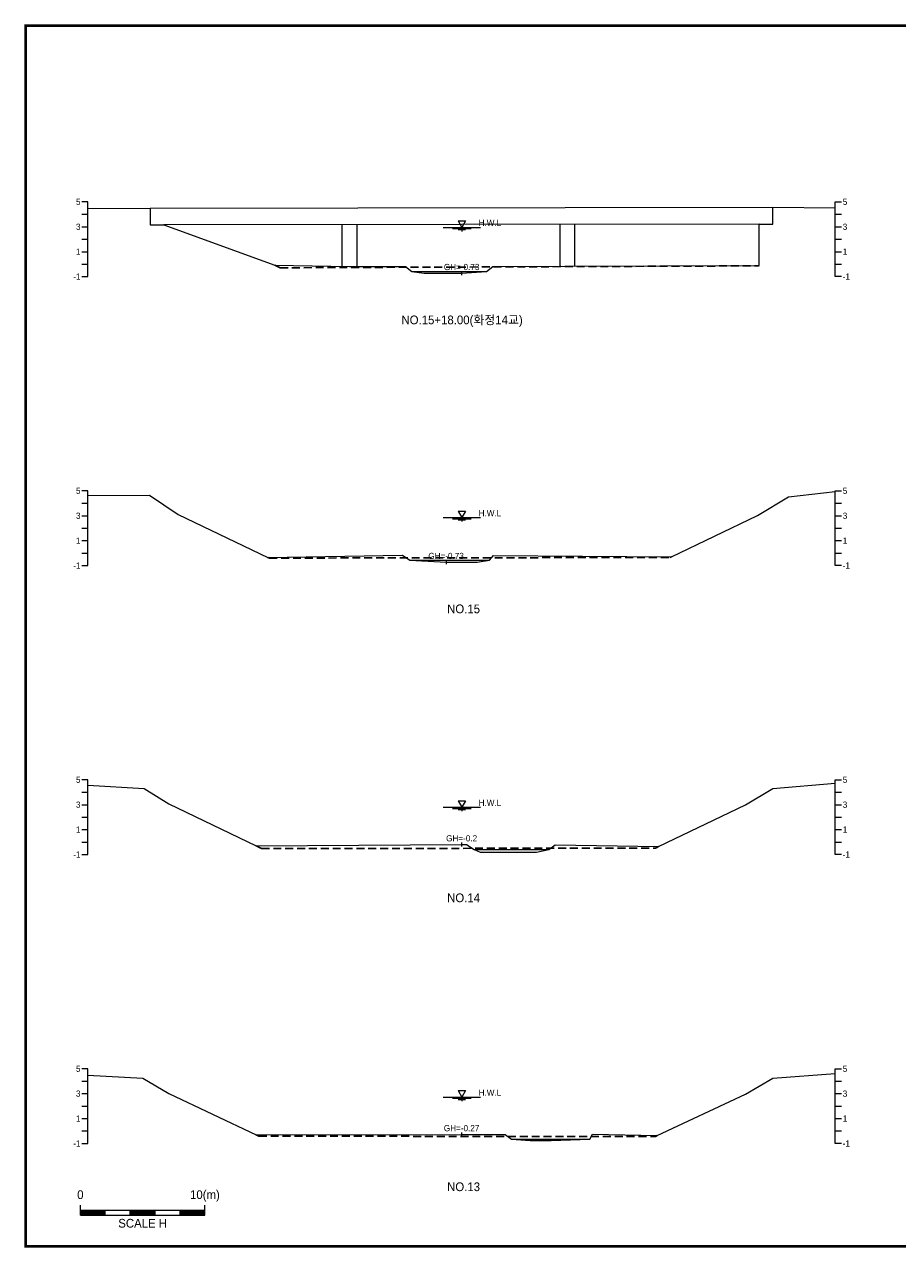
# Model space of a CAD drawing. Header units: metres. Extents: x 14497 to 21228, y -537 to 5153.
# Tile 12 of 40: x 14524 to 15225, y 2084 to 3066. Entities that reach past the tile are written whole.
import ezdxf
from ezdxf.enums import TextEntityAlignment as Align

# ---------------------------------------------------------------- set-up
doc = ezdxf.new("R2010")
doc.units = ezdxf.units.M
doc.linetypes.add('DASHED2', pattern=[9.525, 6.35, -3.175])
for name, color, linetype in [('96년횡단', 160, 'DASHED2'), ('BOX', 6, 'CONTINUOUS'), ('DT2', 7, 'CONTINUOUS'), ('SWL', 7, 'CONTINUOUS')]:
    doc.layers.add(name, color=color, linetype=linetype)
for name, color, linetype, lineweight in [('DT1', 3, 'CONTINUOUS', 0), ('GT1', 2, 'CONTINUOUS', 0), ('LT1', 4, 'CONTINUOUS', 0), ('ST1', 7, 'CONTINUOUS', 0)]:
    doc.layers.add(name, color=color, linetype=linetype, lineweight=lineweight)
doc.styles.get("Standard").update_dxf_attribs({"font": 'Gulim.ttf'})

# ---------------------------------------------------------------- blocks, each defined once
blk = doc.blocks.new('SWL')
at = {"layer": 'LT1'}
for p, q in [((-15, 0), (15, 0)), ((-3, 5.2), (3, 5.2)), ((-3, 5.2), (0, 0)), ((3, 5.2), (0, 0)), ((-7.5, -0.9), (7.5, -0.9)), ((-3, -1.8), (3, -1.8)), ((-0.38, -2.7), (0.38, -2.7))]:
    blk.add_line(p, q, dxfattribs=at)

msp = doc.modelspace()

# ---------------------------------------------------------------- linework, layer by layer
at = {"layer": '96년횡단'}
for points in [[(14725, 2872.67), (14729.25, 2870.64), (15113.14, 2872.2), (15114, 2872.57)], [(14719.5, 2638.07), (14720.61, 2637.54), (15042.3, 2638.06), (15043.5, 2638.47)], [(14710, 2406.47), (14714.35, 2404.38), (15030.66, 2404.65), (15033, 2405.97)], [(14710, 2174.37), (14712.21, 2173.32), (15030.63, 2173.23), (15032, 2173.87)]]:
    msp.add_lwpolyline(points, dxfattribs=at)
at = {"layer": 'BOX', "const_width": 2}
msp.add_lwpolyline([(14525, 2085), (15925, 2085), (15925, 3065), (14525, 3065)], close=True, dxfattribs=at)
at = {"layer": 'DT1'}
for p, q in [((14625, 2918.57), (15125, 2919.27)), ((15114, 2905.77), (14636, 2905.07)), ((14779, 2871.86), (14779, 2905.28)), ((14791, 2871.76), (14791, 2905.3)), ((14954, 2872.02), (14954, 2905.54)), ((14966, 2872.09), (14966, 2905.56)), ((14835, 2867.77), (14895, 2867.77)), ((14833.5, 2635.77), (14897.5, 2635.77)), ((14885, 2403.57), (14945, 2403.57)), ((14915, 2171.07), (14978, 2171.07))]:
    msp.add_line(p, q, dxfattribs=at)
at = {"layer": 'GT1'}
for points in [[(14575, 2918.19), (14625, 2918.57), (14625, 2905.07), (14636, 2905.07), (14725, 2872.67), (14785, 2871.77), (14830, 2871.67), (14835, 2867.77), (14845, 2866.27), (14875, 2866.27), (14895, 2867.77), (14900, 2871.57), (14960, 2872.07), (15114, 2872.57), (15114, 2905.77), (15125, 2905.77), (15125, 2919.27), (15175, 2918.76)], [(14875, 2867.77), (14875, 2864.77)], [(14875, 2867.77), (14875, 2864.77)], [(14575, 2687.77), (14624.5, 2688.17), (14647.5, 2672.57), (14719.5, 2638.07), (14827.5, 2639.77), (14833.5, 2635.77), (14862.5, 2634.27), (14887.5, 2634.27), (14897.5, 2635.77), (14900.5, 2639.67), (15043.5, 2638.47), (15112.5, 2671.77), (15137.5, 2686.77), (15175, 2691.04)], [(14862.5, 2635.77), (14862.5, 2632.77)], [(14862.5, 2635.77), (14862.5, 2632.77)], [(14575, 2455.31), (14620, 2452.67), (14640, 2440.17), (14710, 2406.47), (14875, 2407.57), (14879, 2407.57), (14885, 2403.57), (14890, 2401.37), (14935, 2401.37), (14945, 2403.57), (14950, 2407.37), (15033, 2405.97), (15103, 2439.57), (15125, 2452.67), (15175, 2456.96)], [(14875, 2409.07), (14875, 2406.07)], [(14875, 2409.07), (14875, 2406.07)], [(14575, 2222.39), (14619, 2219.87), (14640, 2207.77), (14710, 2174.37), (14875, 2174.87), (14910, 2174.87), (14915, 2171.07), (14930, 2170.07), (14947, 2170.07), (14978, 2171.07), (14980, 2174.97), (15032, 2173.87), (15103, 2207.27), (15125, 2219.87), (15175, 2223.7)], [(14875, 2176.37), (14875, 2173.37)], [(14875, 2176.37), (14875, 2173.37)]]:
    msp.add_lwpolyline(points, dxfattribs=at)
at = {"layer": 'ST1'}
for p, q in [((14575, 2923.57), (14570, 2923.57)), ((14575, 2863.57), (14575, 2923.57)), ((15175, 2863.57), (15175, 2923.57)), ((15175, 2923.57), (15180, 2923.57)), ((14570, 2913.57), (14575, 2913.57)), ((15175, 2913.57), (15180, 2913.57)), ((14570, 2903.57), (14575, 2903.57)), ((15175, 2903.57), (15180, 2903.57)), ((14570, 2893.57), (14575, 2893.57)), ((15175, 2893.57), (15180, 2893.57)), ((14570, 2883.57), (14575, 2883.57)), ((15175, 2883.57), (15180, 2883.57)), ((14570, 2873.57), (14575, 2873.57)), ((15175, 2873.57), (15180, 2873.57)), ((14570, 2863.57), (14575, 2863.57)), ((15180, 2863.57), (15175, 2863.57)), ((14575, 2691.57), (14570, 2691.57)), ((14575, 2631.57), (14575, 2691.57)), ((15175, 2631.57), (15175, 2691.57)), ((15175, 2691.57), (15180, 2691.57)), ((14570, 2681.57), (14575, 2681.57)), ((15175, 2681.57), (15180, 2681.57)), ((14570, 2671.57), (14575, 2671.57)), ((15175, 2671.57), (15180, 2671.57)), ((14570, 2661.57), (14575, 2661.57)), ((15175, 2661.57), (15180, 2661.57)), ((14570, 2651.57), (14575, 2651.57)), ((15175, 2651.57), (15180, 2651.57)), ((14570, 2641.57), (14575, 2641.57)), ((15175, 2641.57), (15180, 2641.57)), ((14570, 2631.57), (14575, 2631.57)), ((15180, 2631.57), (15175, 2631.57)), ((14575, 2459.57), (14570, 2459.57)), ((14575, 2399.57), (14575, 2459.57)), ((15175, 2399.57), (15175, 2459.57)), ((15175, 2459.57), (15180, 2459.57)), ((14570, 2449.57), (14575, 2449.57)), ((15175, 2449.57), (15180, 2449.57)), ((14570, 2439.57), (14575, 2439.57)), ((15175, 2439.57), (15180, 2439.57)), ((14570, 2429.57), (14575, 2429.57)), ((15175, 2429.57), (15180, 2429.57)), ((14570, 2419.57), (14575, 2419.57)), ((15175, 2419.57), (15180, 2419.57)), ((14570, 2409.57), (14575, 2409.57)), ((15175, 2409.57), (15180, 2409.57)), ((14570, 2399.57), (14575, 2399.57)), ((15180, 2399.57), (15175, 2399.57)), ((14575, 2227.57), (14570, 2227.57)), ((14575, 2167.57), (14575, 2227.57)), ((15175, 2167.57), (15175, 2227.57)), ((15175, 2227.57), (15180, 2227.57)), ((14570, 2217.57), (14575, 2217.57)), ((15175, 2217.57), (15180, 2217.57)), ((14570, 2207.57), (14575, 2207.57)), ((15175, 2207.57), (15180, 2207.57)), ((14570, 2197.57), (14575, 2197.57)), ((15175, 2197.57), (15180, 2197.57)), ((14570, 2187.57), (14575, 2187.57)), ((15175, 2187.57), (15180, 2187.57)), ((14570, 2177.57), (14575, 2177.57)), ((15175, 2177.57), (15180, 2177.57)), ((14570, 2167.57), (14575, 2167.57)), ((15180, 2167.57), (15175, 2167.57)), ((14568.89, 2110), (14568.89, 2118)), ((14568.89, 2114), (14668.89, 2114)), ((14568.89, 2113), (14588.89, 2113)), ((14568.89, 2112), (14588.89, 2112)), ((14588.89, 2110), (14588.89, 2114)), ((14608.89, 2110), (14608.89, 2114)), ((14608.89, 2113), (14628.89, 2113)), ((14608.89, 2112), (14628.89, 2112)), ((14628.89, 2110), (14628.89, 2114)), ((14648.89, 2110), (14648.89, 2114)), ((14648.89, 2113), (14668.89, 2113)), ((14648.89, 2112), (14668.89, 2112)), ((14668.89, 2110), (14668.89, 2118)), ((14568.89, 2111), (14588.89, 2111)), ((14568.89, 2110), (14668.89, 2110)), ((14608.89, 2111), (14628.89, 2111)), ((14648.89, 2111), (14668.89, 2111))]:
    msp.add_line(p, q, dxfattribs=at)

# ---------------------------------------------------------------- block references
at = {"layer": 'SWL'}
for p in [(14875.23, 2903.07), (14875.23, 2670.07), (14875.23, 2437.47), (14875.23, 2204.77)]:
    msp.add_blockref('SWL', p, dxfattribs=at)

# ---------------------------------------------------------------- texts
at = {"layer": 'DT1'}
for s, p in [('5', (14569, 2923.57)), ('3', (14569, 2903.57)), ('1', (14569, 2883.57)), ('-1', (14569, 2863.57)), ('5', (14569, 2691.57)), ('3', (14569, 2671.57)), ('1', (14569, 2651.57)), ('-1', (14569, 2631.57)), ('5', (14569, 2459.57)), ('3', (14569, 2439.57)), ('1', (14569, 2419.57)), ('-1', (14569, 2399.57)), ('5', (14569, 2227.57)), ('3', (14569, 2207.57)), ('1', (14569, 2187.57)), ('-1', (14569, 2167.57))]:
    msp.add_text(s, height=5, dxfattribs=at).set_placement(p, align=Align.MIDDLE_RIGHT)
for s, p in [('5', (15181, 2923.57)), ('3', (15181, 2903.57)), ('1', (15181, 2883.57)), ('-1', (15181, 2863.57)), ('5', (15181, 2691.57)), ('3', (15181, 2671.57)), ('1', (15181, 2651.57)), ('-1', (15181, 2631.57)), ('5', (15181, 2459.57)), ('3', (15181, 2439.57)), ('1', (15181, 2419.57)), ('-1', (15181, 2399.57)), ('5', (15181, 2227.57)), ('3', (15181, 2207.57)), ('1', (15181, 2187.57)), ('-1', (15181, 2167.57))]:
    msp.add_text(s, height=5, dxfattribs=at).set_placement(p, align=Align.MIDDLE_LEFT)
for s, p in [('GH=-0.73', (14875, 2871.27)), ('GH=-0.73', (14862.5, 2639.27)), ('GH=-0.2', (14875, 2412.57)), ('GH=-0.27', (14875, 2179.87))]:
    msp.add_text(s, height=5, dxfattribs=at).set_placement(p, align=Align.MIDDLE_CENTER)
for s, p in [('0', (14568.89, 2120.86)), ('10(m)', (14668.89, 2120.86))]:
    msp.add_text(s, height=7, dxfattribs=at).set_placement(p, align=Align.BOTTOM_CENTER)
msp.add_text('SCALE H', height=7, dxfattribs=at).set_placement((14618.89, 2107), align=Align.TOP_CENTER)
at = {"layer": 'DT2'}
for s, p in [('NO.15+18.00(화정14교)', (14875.36, 2828.79)), ('NO.15', (14876.57, 2596.79)), ('NO.14', (14876.57, 2364.79)), ('NO.13', (14876.57, 2132.79))]:
    msp.add_text(s, height=7, dxfattribs=at).set_placement(p, align=Align.MIDDLE_CENTER)
at = {"layer": 'LT1'}
for p in [(14897.73, 2906.65), (14897.73, 2673.65), (14897.73, 2441.05), (14897.73, 2208.35)]:
    msp.add_text('H.W.L', height=5, dxfattribs=at).set_placement(p, align=Align.MIDDLE_CENTER)

doc.saveas('drawing.dxf')
